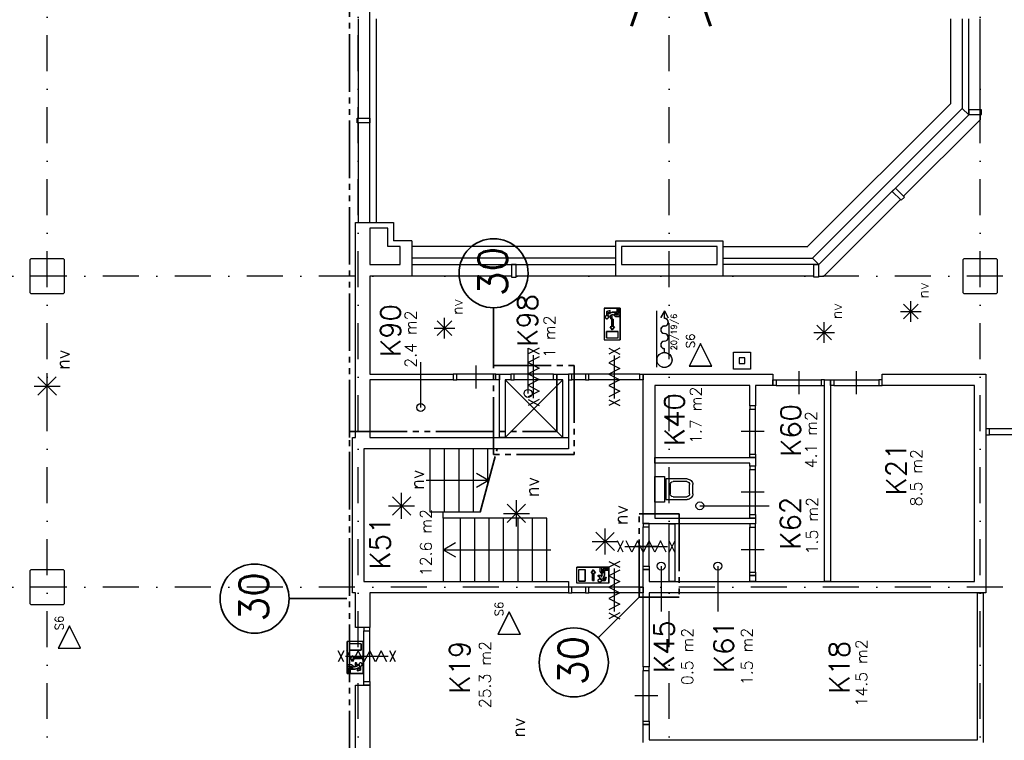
# Model space of a CAD drawing. Extents: x 36324 to 146208, y -146092 to -69372.
# Tile 7 of 10: x 109885 to 126981, y -133461 to -120948. Entities that reach past the tile are written whole.
import ezdxf
from ezdxf.enums import TextEntityAlignment as Align

# ---------------------------------------------------------------- set-up
doc = ezdxf.new("R2010")
doc.units = 0
doc.header["$LTSCALE"] = 100
doc.linetypes.add('B0302', pattern=[12.5, 6.25, -3.125, 0, -3.125])
doc.linetypes.add('B0804', pattern=[15, 10, -1, 1, -1, 1, -1])
for name, color, linetype in [('Bouwkundig', 253, 'CONTINUOUS'), ('Bouwkundig tekst', 252, 'CONTINUOUS'), ('Stramien', 252, 'B0302')]:
    doc.layers.add(name, color=color, linetype=linetype)
doc.layers.add('brandscheiding', color=40, linetype='B0804', lineweight=35)
doc.styles.add('bouwk tekst', font='romans.shx')
doc.styles.get("Standard").update_dxf_attribs({"font": 'romans.shx'})

msp = doc.modelspace()

# ---------------------------------------------------------------- linework, layer by layer
at = {"layer": 'Bouwkundig', "linetype": 'Continuous'}
for p, q in [((116693, -124787), (116377, -124787)), ((120034, -125955, 2600), (120034, -126510, 2600)), ((120034, -125955, 2600), (120312, -125955, 2600)), ((120261, -126029, 2600), (120261, -125964, 2600)), ((120261, -125964, 2600), (120284, -125964, 2600)), ((120284, -125964, 2600), (120284, -126052, 2600)), ((120312, -125955, 2600), (120312, -126510, 2600)), ((125485, -126144), (125229, -125888)), ((125229, -126144), (125483, -125889)), ((125357, -126197), (125357, -125836)), ((117263, -126486), (117263, -126124)), ((120080, -126015, 2600), (120140, -126000, 2600)), ((120080, -126076, 2600), (120080, -126015, 2600)), ((120103, -126033, 2600), (120140, -126024, 2600)), ((120103, -126060, 2600), (120172, -126029, 2600)), ((120103, -126033, 2600), (120103, -126060, 2600)), ((120116, -126108, 2600), (120150, -126108, 2600)), ((120139, -126084, 2600), (120186, -126063, 2600)), ((120139, -126084, 2600), (120173, -126084, 2600)), ((120140, -126024, 2600), (120140, -126000, 2600)), ((120150, -126140, 2600), (120150, -126108, 2600)), ((120173, -126140, 2600), (120150, -126140, 2600)), ((120159, -126149, 2600), (120187, -126149, 2600)), ((120159, -126149, 2600), (120159, -126279, 2600)), ((120172, -126029, 2600), (120261, -126029, 2600)), ((120173, -126140, 2600), (120173, -126084, 2600)), ((120186, -126063, 2600), (120238, -126103, 2600)), ((120187, -126149, 2600), (120187, -126279, 2600)), ((120210, -126052, 2600), (120246, -126080, 2600)), ((120284, -126052, 2600), (120210, -126052, 2600)), ((120238, -126103, 2600), (120307, -126103, 2600)), ((120307, -126080, 2600), (120246, -126080, 2600)), ((120307, -126103, 2600), (120307, -126080, 2600)), ((120947, -126984), (120947, -126006)), ((120949, -126984), (120949, -126006)), ((121080, -126003), (121014, -126125)), ((121080, -126006), (121016, -126126)), ((121080, -126003), (121147, -126125)), ((121080, -126006), (121145, -126126)), ((121080, -126136), (121080, -126008)), ((121081, -126136), (121081, -126008)), ((125176, -126017), (125536, -126017)), ((117082, -126305), (117442, -126305)), ((117390, -126432), (117135, -126176)), ((117135, -126432), (117389, -126177)), ((120173, -126334, 2600), (120136, -126279, 2600)), ((120136, -126279, 2600), (120159, -126279, 2600)), ((120210, -126279, 2600), (120173, -126334, 2600)), ((120187, -126279, 2600), (120210, -126279, 2600)), ((123981, -126506), (123725, -126250)), ((123725, -126506), (123979, -126251)), ((123853, -126559), (123853, -126198)), ((120071, -126473, 2600), (120071, -126362, 2600)), ((120071, -126362, 2600), (120275, -126362, 2600)), ((120071, -126473, 2600), (120275, -126473, 2600)), ((120275, -126473, 2600), (120275, -126362, 2600)), ((123672, -126379), (124032, -126379)), ((118712, -127438), (118712, -126653)), ((120034, -126510, 2600), (120312, -126510, 2600)), ((121080, -126726), (121080, -126660)), ((121081, -126726), (121081, -126660)), ((116848, -127682), (116848, -126896)), ((110522, -127469), (110202, -127149)), ((110202, -127469), (110520, -127151)), ((110362, -127536), (110362, -127084)), ((110136, -127310), (110586, -127310)), ((116676, -129551), (116356, -129231)), ((116356, -129551), (116674, -129233)), ((116516, -129618), (116516, -129166)), ((116290, -129392), (116740, -129392)), ((118670, -129679), (118350, -129359)), ((118350, -129679), (118668, -129361)), ((118510, -129746), (118510, -129294)), ((121694, -129390), (122899, -129390)), ((118284, -129520), (118734, -129520)), ((120210, -130168), (119890, -129848)), ((119890, -130168), (120208, -129850)), ((120050, -130235), (120050, -129783)), ((119824, -130009), (120274, -130009)), ((121023, -130436), (121023, -131222)), ((122007, -130436), (122007, -131222)), ((119558, -130734, 2600), (119558, -130456, 2600)), ((120113, -130456, 2600), (119558, -130456, 2600)), ((119595, -130697, 2600), (119595, -130493, 2600)), ((119595, -130493, 2600), (119706, -130493, 2600)), ((119706, -130697, 2600), (119706, -130493, 2600)), ((119807, -130555, 2600), (119844, -130500, 2600)), ((119830, -130555, 2600), (119807, -130555, 2600)), ((119830, -130685, 2600), (119830, -130555, 2600)), ((119844, -130500, 2600), (119881, -130555, 2600)), ((119858, -130685, 2600), (119858, -130555, 2600)), ((119881, -130555, 2600), (119858, -130555, 2600)), ((119928, -130595, 2600), (119984, -130595, 2600)), ((119928, -130595, 2600), (119928, -130618, 2600)), ((119965, -130530, 2600), (119965, -130461, 2600)), ((119965, -130461, 2600), (119988, -130461, 2600)), ((120005, -130582, 2600), (119965, -130530, 2600)), ((119984, -130629, 2600), (120005, -130581, 2600)), ((119984, -130629, 2600), (119984, -130595, 2600)), ((119988, -130461, 2600), (119988, -130522, 2600)), ((120016, -130558, 2600), (119988, -130522, 2600)), ((120008, -130664, 2600), (120039, -130596, 2600)), ((120016, -130484, 2600), (120016, -130558, 2600)), ((120104, -130484, 2600), (120016, -130484, 2600)), ((120039, -130507, 2600), (120104, -130507, 2600)), ((120039, -130596, 2600), (120039, -130507, 2600)), ((120104, -130507, 2600), (120104, -130484, 2600)), ((120113, -130734, 2600), (120113, -130456, 2600)), ((120113, -130734, 2600), (119558, -130734, 2600)), ((119595, -130697, 2600), (119706, -130697, 2600)), ((119928, -130618, 2600), (119960, -130618, 2600)), ((119960, -130652, 2600), (119960, -130618, 2600)), ((119992, -130687, 2600), (120053, -130687, 2600)), ((120035, -130664, 2600), (120008, -130664, 2600)), ((120035, -130664, 2600), (120044, -130627, 2600)), ((120044, -130627, 2600), (120068, -130627, 2600)), ((120053, -130687, 2600), (120068, -130627, 2600)), ((115573, -132301, 2600), (115573, -131746, 2600)), ((115850, -131746, 2600), (115573, -131746, 2600)), ((115813, -131783, 2600), (115610, -131783, 2600)), ((115610, -131783, 2600), (115610, -131894, 2600)), ((115813, -131783, 2600), (115813, -131894, 2600)), ((115850, -132301, 2600), (115850, -131746, 2600)), ((115813, -131894, 2600), (115610, -131894, 2600)), ((115671, -131995, 2600), (115616, -132032, 2600)), ((115616, -132032, 2600), (115671, -132069, 2600)), ((115671, -132018, 2600), (115671, -131995, 2600)), ((115801, -132018, 2600), (115671, -132018, 2600)), ((115671, -132069, 2600), (115671, -132046, 2600)), ((115801, -132046, 2600), (115671, -132046, 2600)), ((115711, -132116, 2600), (115734, -132116, 2600)), ((115711, -132116, 2600), (115711, -132172, 2600)), ((115734, -132116, 2600), (115734, -132149, 2600)), ((115768, -132149, 2600), (115734, -132149, 2600)), ((115850, -132301, 2600), (115573, -132301, 2600)), ((115647, -132153, 2600), (115577, -132153, 2600)), ((115577, -132153, 2600), (115577, -132177, 2600)), ((115577, -132177, 2600), (115639, -132177, 2600)), ((115600, -132204, 2600), (115674, -132204, 2600)), ((115600, -132292, 2600), (115600, -132204, 2600)), ((115623, -132292, 2600), (115600, -132292, 2600)), ((115712, -132227, 2600), (115623, -132227, 2600)), ((115623, -132227, 2600), (115623, -132292, 2600)), ((115674, -132204, 2600), (115639, -132177, 2600)), ((115698, -132193, 2600), (115647, -132153, 2600)), ((115745, -132172, 2600), (115698, -132193, 2600)), ((115745, -132172, 2600), (115711, -132172, 2600)), ((115781, -132196, 2600), (115712, -132227, 2600)), ((115781, -132223, 2600), (115744, -132232, 2600)), ((115744, -132232, 2600), (115744, -132256, 2600)), ((115804, -132241, 2600), (115744, -132256, 2600)), ((115781, -132223, 2600), (115781, -132196, 2600)), ((115804, -132180, 2600), (115804, -132241, 2600))]:
    msp.add_line(p, q, dxfattribs=at)
for points in [[(115963, -124471), (115963, -120001)], [(115763, -120931), (115763, -122661)], [(116077, -120931), (116077, -124472)], [(126049, -120931), (126049, -122410)], [(126249, -120933), (126249, -122488)], [(126363, -122602), (126363, -120933)], [(126563, -122513), (126563, -120933)], [(123572, -124882), (126044, -122410)], [(126249, -122488), (126363, -122602)], [(115763, -122741), (115763, -124471)], [(125233, -124015), (126559, -122689)], [(126562, -122593), (126562, -122685)], [(125176, -124071), (123847, -125401)], [(115713, -128201), (115713, -124471)], [(115713, -124471), (115963, -124471)], [(115963, -124471), (116377, -124471)], [(115963, -124571), (115963, -125201)], [(116277, -124571), (115963, -124571)], [(116277, -124887), (116277, -124571)], [(116377, -124471), (116377, -124787)], [(116693, -124787), (116693, -124887)], [(120233, -125401), (120233, -124787)], [(120233, -124787), (122095, -124787)], [(122095, -124787), (122095, -125202)], [(116493, -124887), (116277, -124887)], [(116493, -125201), (116493, -124887)], [(120233, -124887), (116693, -124887), (116693, -124887)], [(116693, -124887), (116693, -125401)], [(121995, -124887), (120333, -124887)], [(120333, -124887), (120333, -125201)], [(121995, -125201), (121995, -124887)], [(122095, -124887), (123572, -124887)], [(120233, -125087), (116693, -125087)], [(122095, -125087), (123649, -125087)], [(123649, -125087), (123763, -125201)], [(115963, -125201), (116493, -125201)], [(116695, -125201), (120233, -125201)], [(120333, -125201), (121995, -125201)], [(123763, -125201), (122095, -125201)], [(122095, -125201), (122095, -125401)], [(115963, -125401), (115963, -127102)], [(116693, -125401), (115963, -125401)], [(118423, -125401), (116693, -125401)], [(120233, -125401), (118503, -125401)], [(122095, -125401), (120233, -125401)], [(123675, -125401), (122095, -125401)], [(123755, -125401), (123847, -125401)], [(118711, -126651), (118905, -126751)], [(118905, -126651), (118711, -126751)], [(120307, -126654), (120114, -126754)], [(120114, -126654), (120307, -126754)], [(118905, -126802), (118711, -126901), (118905, -127000), (118711, -127099), (118905, -127198), (118711, -127297), (118905, -127396), (118711, -127495)], [(118808, -127521), (118808, -126776)], [(120307, -126805), (120114, -126904), (120307, -127003), (120114, -127102), (120307, -127201), (120114, -127300), (120307, -127399), (120114, -127498)], [(120210, -127524), (120210, -126779)], [(122576, -127019), (122276, -127019), (122276, -126719), (122576, -126719), (122576, -127019)], [(117813, -127351), (117813, -127151), (117813, -126951)], [(120210, -127351), (120210, -127151), (120210, -126951)], [(115963, -127102), (117413, -127102)], [(118153, -127101), (117473, -127102)], [(118213, -127101), (118413, -127101)], [(118213, -128201), (118213, -127101)], [(118213, -127101), (118213, -127201)], [(118413, -127101), (118413, -127201)], [(119153, -127101), (118473, -127102)], [(119213, -127101), (119413, -127101)], [(119213, -127201), (119213, -127101)], [(119413, -127101), (119413, -128201)], [(119708, -127102), (119473, -127102)], [(120653, -127102), (119768, -127102)], [(120713, -127101), (122961, -127101)], [(120713, -129701), (120713, -127101)], [(122961, -127101), (122961, -127301)], [(123411, -127051), (123411, -127251), (123411, -127451)], [(124411, -127051), (124411, -127251), (124411, -127451)], [(124861, -127101), (126661, -127101)], [(124861, -127301), (124861, -127101)], [(126661, -127101), (126661, -130901)], [(117413, -127202), (115963, -127202)], [(115963, -127202), (115963, -128201)], [(118153, -127201), (117473, -127201)], [(118313, -128201), (119313, -127201)], [(118413, -127201), (118313, -127201)], [(118313, -127201), (118313, -128201)], [(118313, -127204), (119313, -128201)], [(119153, -127201), (118473, -127201)], [(119313, -127201), (119213, -127201)], [(119313, -128201), (119313, -127201)], [(119708, -127201), (119473, -127201)], [(120653, -127201), (119768, -127201)], [(122561, -127301), (120913, -127301)], [(120913, -127301), (120913, -129601)], [(122561, -127651), (122561, -127301)], [(122961, -127301), (122661, -127301)], [(122661, -127301), (122661, -127651)], [(123021, -127201), (123801, -127201)], [(123021, -127301), (123801, -127301)], [(123861, -127201), (123961, -127201)], [(123861, -130701), (123861, -127201)], [(123961, -127201), (123961, -130701)], [(124021, -127201), (124801, -127201)], [(124021, -127301), (124801, -127301)], [(126461, -127301), (124861, -127301)], [(126461, -130701), (126461, -127301)], [(118711, -127546), (118905, -127646)], [(118905, -127546), (118711, -127646)], [(120307, -127549), (120114, -127649)], [(120114, -127549), (120307, -127649)], [(122661, -127651), (122561, -127651)], [(122561, -128491), (122561, -127711)], [(122661, -128491), (122661, -127711)], [(115663, -128201), (115713, -128201)], [(115663, -130901), (115663, -128201)], [(115963, -128201), (119413, -128201)], [(118313, -128201), (118213, -128201)], [(119413, -128201), (119413, -128401)], [(122811, -128101), (122611, -128101), (122411, -128101)], [(127467, -128055), (126721, -128055)], [(127467, -128154), (126721, -128154)], [(119413, -128401), (115863, -128401)], [(115863, -128401), (115863, -130701)], [(117013, -129501), (117013, -128402)], [(117263, -129501), (117263, -128401)], [(117513, -129501), (117513, -128401)], [(117763, -129501), (117763, -128401)], [(118013, -129003), (118013, -128401)], [(120913, -128651), (120913, -128551)], [(120913, -128551), (122561, -128551)], [(122561, -128551), (122661, -128551)], [(122661, -128551), (122661, -128701)], [(122561, -128651), (120913, -128651)], [(122561, -128701), (122561, -128651)], [(122661, -128701), (122561, -128701)], [(118027, -128951), (117814, -128829)], [(122561, -129541), (122561, -128761)], [(122661, -129541), (122661, -128761)], [(118026, -128951), (116943, -128951)], [(118027, -128951), (117814, -129074)], [(121103, -128922), (121103, -129280), (121473, -129280)], [(121473, -128922), (121103, -128922)], [(121180, -129019), (121180, -129183)], [(121466, -128969), (121230, -128969)], [(121516, -129183), (121516, -129019)], [(121573, -129180), (121573, -129022)], [(120926, -129101), (120906, -129101)], [(121230, -129233), (121466, -129233)], [(122811, -129151), (122611, -129151), (122411, -129151)], [(117879, -129501), (117013, -129501)], [(117238, -129601), (117238, -129501)], [(117538, -130701), (117538, -129601)], [(117788, -130701), (117788, -129601)], [(118038, -130701), (118038, -129601)], [(118288, -130701), (118288, -129601)], [(118538, -130701), (118538, -129601)], [(118788, -130701), (118788, -129601)], [(120913, -129701), (120713, -129701)], [(120713, -130436), (120713, -129756)], [(120813, -130436), (120813, -129756)], [(120913, -129601), (122561, -129601)], [(122661, -129701), (120913, -129701)], [(121163, -130701), (121163, -129701)], [(121163, -129701), (121263, -129701)], [(121263, -129701), (121263, -130701)], [(122561, -129601), (122561, -129601)], [(122561, -129601), (122661, -129601)], [(122661, -129601), (122661, -129701)], [(122561, -130541), (122561, -129761)], [(122661, -130541), (122661, -129761)], [(117238, -130151), (117451, -130029)], [(120365, -129999), (120265, -130193)], [(120365, -130193), (120265, -129999)], [(120390, -130096), (121135, -130096)], [(121109, -130193), (121010, -129999), (120911, -130193), (120812, -129999), (120713, -130193), (120614, -129999), (120515, -130193), (120416, -129999)], [(120963, -130096), (120763, -130096), (120563, -130096)], [(121260, -129999), (121160, -130193)], [(121260, -130193), (121160, -129999)], [(117238, -130151), (119108, -130151)], [(117238, -130151), (117451, -130274)], [(122811, -130151), (122611, -130151), (122411, -130151)], [(120307, -130354), (120114, -130454)], [(120114, -130354), (120307, -130454)], [(120307, -130505), (120114, -130604), (120307, -130703), (120114, -130802), (120307, -130901), (120114, -131000), (120307, -131099), (120114, -131198)], [(120210, -131224), (120210, -130479)], [(120713, -130701), (120713, -130496)], [(120713, -130496), (120813, -130496)], [(120813, -130496), (120813, -130701)], [(122561, -130701), (122561, -130601)], [(122561, -130601), (122661, -130601)], [(122661, -130601), (122661, -130701)], [(115863, -130701), (119413, -130701)], [(119413, -130701), (119413, -130901)], [(120210, -131051), (120210, -130851), (120210, -130651)], [(120713, -130901), (120713, -130701)], [(120813, -130701), (126461, -130701)], [(121263, -130701), (121163, -130701)], [(122661, -130701), (122561, -130701)], [(123961, -130701), (123861, -130701)], [(115713, -130901), (115663, -130901)], [(115713, -131501), (115713, -130901)], [(119413, -130901), (115963, -130901)], [(115963, -130901), (115963, -131501)], [(119708, -130802), (119473, -130802)], [(119708, -130901), (119473, -130901)], [(120653, -130802), (119768, -130802)], [(120653, -130901), (119768, -130901)], [(120713, -132188), (120713, -130901)], [(120813, -130901), (120813, -132188)], [(126661, -130901), (120813, -130901)], [(126513, -133451), (126513, -130901)], [(126513, -130901), (126613, -130901)], [(126613, -130901), (126613, -133501)], [(120307, -131249), (120114, -131349)], [(120114, -131249), (120307, -131349)], [(115963, -131501), (115713, -131501)], [(115863, -132441), (115863, -131561)], [(115963, -132441), (115963, -131561)], [(115515, -132098), (115415, -131905)], [(115515, -131905), (115415, -132098)], [(116259, -132098), (116160, -131905), (116061, -132098), (115962, -131905), (115863, -132098), (115764, -131905), (115665, -132098), (115566, -131905)], [(116410, -132098), (116310, -131905)], [(116410, -131905), (116310, -132098)], [(115540, -132001), (116285, -132001)], [(115713, -132001), (115913, -132001), (116113, -132001)], [(120813, -132188), (120713, -132188)], [(120713, -133128), (120713, -132247)], [(120813, -133128), (120813, -132247)], [(115713, -132501), (115963, -132501)], [(115713, -136151), (115713, -132501)], [(115963, -132501), (115963, -136151)], [(120963, -132688), (120763, -132688), (120563, -132688)], [(120713, -133188), (120813, -133188)], [(120713, -133501), (120713, -133188)], [(120813, -133188), (120813, -133451)], [(120813, -133451), (126513, -133451)]]:
    msp.add_lwpolyline(points, dxfattribs=at)
for points in [[(123763, -125201), (126363, -122601), (126249, -122488), (123649, -125088)], [(126583, -122593), (126583, -122513), (126363, -122513), (126363, -122593)], [(115963, -122661), (115963, -122741), (115743, -122741), (115743, -122661)], [(125091, -123873), (125035, -123930), (125190, -124085), (125247, -124029)], [(110663, -125686), (110663, -125116), (110648, -125101), (110078, -125101), (110063, -125116), (110063, -125686), (110078, -125701), (110648, -125701)], [(126863, -125686), (126863, -125116), (126848, -125101), (126278, -125101), (126263, -125116), (126263, -125686), (126278, -125701), (126848, -125701)], [(118503, -125201), (118423, -125201), (118423, -125421), (118503, -125421)], [(123755, -125421), (123675, -125421), (123675, -125201), (123755, -125201)], [(121707, -126962), (121902, -126962), (121707, -126571), (121511, -126962)], [(121707, -126959), (121898, -126959), (121707, -126577), (121515, -126959)], [(122476, -126919), (122476, -126819), (122376, -126819), (122376, -126919)], [(117413, -127201), (117473, -127201), (117473, -127102), (117413, -127102)], [(118213, -127201), (118153, -127201), (118153, -127101), (118213, -127101)], [(118413, -127201), (118473, -127201), (118473, -127102), (118413, -127102)], [(119213, -127201), (119153, -127201), (119153, -127101), (119213, -127101)], [(119413, -127201), (119473, -127201), (119473, -127102), (119413, -127102)], [(119708, -127201), (119768, -127201), (119768, -127102), (119708, -127102)], [(120713, -127201), (120653, -127201), (120653, -127102), (120713, -127102)], [(122961, -127201), (123021, -127201), (123021, -127301), (122961, -127301)], [(123861, -127201), (123801, -127201), (123801, -127301), (123861, -127301)], [(123961, -127201), (124021, -127201), (124021, -127301), (123961, -127301)], [(124861, -127201), (124801, -127201), (124801, -127301), (124861, -127301)], [(122561, -127651), (122561, -127711), (122661, -127711), (122661, -127651)], [(126661, -128154), (126721, -128154), (126721, -128055), (126661, -128055)], [(122561, -128551), (122561, -128491), (122661, -128491), (122661, -128551)], [(122561, -128701), (122561, -128761), (122661, -128761), (122661, -128701)], [(121078, -128883), (121078, -129327), (120913, -129327), (120913, -128883)], [(122561, -129601), (122561, -129541), (122661, -129541), (122661, -129601)], [(119038, -130701), (119038, -129601), (117238, -129601), (117238, -130701)], [(120713, -129696), (120713, -129756), (120813, -129756), (120813, -129696)], [(122561, -129701), (122561, -129761), (122661, -129761), (122661, -129701)], [(120713, -130496), (120713, -130436), (120813, -130436), (120813, -130496)], [(110663, -131086), (110663, -130516), (110648, -130501), (110078, -130501), (110063, -130516), (110063, -131086), (110078, -131101), (110648, -131101)], [(122561, -130601), (122561, -130541), (122661, -130541), (122661, -130601)], [(119413, -130901), (119473, -130901), (119473, -130802), (119413, -130802)], [(119708, -130901), (119768, -130901), (119768, -130802), (119708, -130802)], [(120713, -130901), (120653, -130901), (120653, -130802), (120713, -130802)], [(118383, -131619), (118578, -131619), (118383, -131228), (118187, -131619)], [(118383, -131616), (118574, -131616), (118383, -131234), (118191, -131616)], [(110748, -131862), (110943, -131862), (110748, -131471), (110553, -131862)], [(110748, -131859), (110939, -131859), (110748, -131477), (110557, -131859)], [(115863, -131501), (115863, -131561), (115963, -131561), (115963, -131501)], [(120713, -132188), (120713, -132247), (120813, -132247), (120813, -132188)], [(115863, -132501), (115863, -132441), (115963, -132441), (115963, -132501)], [(120713, -133188), (120713, -133128), (120813, -133128), (120813, -133188)]]:
    msp.add_lwpolyline(points, close=True, dxfattribs=at)
at = {"layer": 'Bouwkundig', "linetype": 'Continuous', "elevation": 2600}
for points in [[(120312, -125955), (120034, -125955), (120034, -126510), (120312, -126510), (120312, -125955)], [(120284, -125964), (120261, -125964), (120261, -126029), (120172, -126029), (120103, -126060), (120103, -126033), (120140, -126024), (120140, -126000), (120080, -126015), (120080, -126076), (120086, -126077), (120089, -126077), (120091, -126078), (120094, -126079), (120097, -126080), (120100, -126082), (120102, -126083), (120104, -126085), (120106, -126087), (120109, -126090), (120111, -126093), (120112, -126096), (120114, -126099), (120115, -126103), (120116, -126106), (120117, -126108), (120150, -126108), (120150, -126140), (120173, -126140), (120173, -126084), (120139, -126084), (120186, -126063), (120238, -126103), (120307, -126103), (120307, -126080), (120246, -126080), (120210, -126052), (120284, -126052), (120284, -125964)], [(120061, -126132), (120062, -126133), (120063, -126134), (120064, -126134), (120065, -126135), (120066, -126136), (120067, -126137), (120069, -126137), (120070, -126138), (120071, -126138), (120072, -126139), (120074, -126139), (120075, -126139), (120076, -126140), (120078, -126140), (120079, -126140), (120080, -126140), (120082, -126140), (120083, -126140), (120084, -126140), (120086, -126139), (120087, -126139), (120088, -126139), (120090, -126138), (120091, -126138), (120092, -126137), (120093, -126137), (120095, -126136), (120096, -126135), (120097, -126134), (120098, -126134), (120099, -126133), (120100, -126132), (120101, -126131), (120102, -126130), (120103, -126129), (120103, -126128), (120104, -126126), (120105, -126125), (120105, -126124), (120106, -126123), (120106, -126122), (120107, -126120), (120107, -126119), (120108, -126118), (120108, -126116), (120108, -126115), (120108, -126114), (120108, -126112), (120108, -126111), (120108, -126109), (120108, -126108), (120108, -126107), (120107, -126105), (120107, -126104), (120106, -126103), (120106, -126102), (120105, -126100), (120105, -126099), (120104, -126098), (120103, -126097), (120103, -126096), (120102, -126095), (120101, -126094), (120100, -126093), (120099, -126092), (120098, -126091), (120097, -126090), (120096, -126089), (120095, -126088), (120093, -126088), (120092, -126087), (120091, -126087), (120090, -126086), (120088, -126086), (120087, -126085), (120086, -126085), (120084, -126085), (120083, -126085), (120082, -126084), (120080, -126084), (120079, -126084), (120078, -126085), (120076, -126085), (120075, -126085), (120074, -126085), (120072, -126086), (120071, -126086), (120070, -126087), (120069, -126087), (120067, -126088), (120066, -126088), (120065, -126089), (120064, -126090), (120063, -126091), (120062, -126092), (120061, -126093), (120060, -126094), (120059, -126095), (120058, -126096), (120057, -126097), (120057, -126098), (120056, -126099), (120055, -126100), (120055, -126102), (120054, -126103), (120054, -126104), (120053, -126105), (120053, -126107), (120053, -126108), (120053, -126109), (120053, -126111), (120053, -126112), (120053, -126114), (120053, -126115), (120053, -126116), (120053, -126118), (120053, -126119), (120054, -126120), (120054, -126122), (120055, -126123), (120055, -126124), (120056, -126125), (120057, -126126), (120057, -126128), (120058, -126129), (120059, -126130), (120060, -126131), (120061, -126132)], [(120076, -126085), (120072, -126086), (120067, -126088), (120063, -126091), (120060, -126093), (120057, -126097), (120055, -126101), (120053, -126107), (120053, -126114), (120054, -126120), (120055, -126124), (120056, -126126), (120058, -126129), (120060, -126131), (120063, -126134), (120067, -126136), (120071, -126138), (120077, -126140), (120081, -126140), (120085, -126140), (120090, -126138), (120094, -126136), (120098, -126133), (120102, -126129), (120104, -126126), (120106, -126122), (120108, -126117), (120108, -126111), (120107, -126105), (120106, -126100), (120104, -126097), (120101, -126094), (120098, -126091), (120094, -126088), (120091, -126086), (120086, -126085), (120084, -126085), (120079, -126084), (120076, -126085)], [(120080, -126076), (120081, -126076), (120081, -126076), (120082, -126076), (120082, -126076), (120082, -126076), (120083, -126076), (120083, -126076), (120084, -126076), (120084, -126076), (120084, -126076), (120085, -126076), (120085, -126076), (120086, -126076), (120086, -126077), (120086, -126077), (120087, -126077), (120087, -126077), (120088, -126077), (120088, -126077), (120088, -126077), (120089, -126077), (120089, -126077), (120090, -126077), (120090, -126077), (120090, -126077), (120091, -126078), (120091, -126078), (120092, -126078), (120092, -126078), (120092, -126078), (120093, -126078), (120093, -126078), (120093, -126079), (120094, -126079), (120094, -126079), (120095, -126079), (120095, -126079), (120095, -126079), (120096, -126079), (120096, -126080), (120096, -126080), (120097, -126080), (120097, -126080), (120098, -126080), (120098, -126081), (120098, -126081), (120099, -126081), (120099, -126081), (120099, -126081), (120100, -126082), (120100, -126082), (120100, -126082), (120101, -126082), (120101, -126083), (120101, -126083), (120102, -126083), (120102, -126083), (120102, -126084), (120103, -126084), (120103, -126084), (120103, -126084), (120104, -126085), (120104, -126085), (120104, -126085), (120105, -126085), (120105, -126086), (120105, -126086), (120105, -126086), (120106, -126086), (120106, -126087), (120106, -126087), (120107, -126087), (120107, -126088), (120107, -126088), (120107, -126088), (120108, -126089), (120108, -126089), (120108, -126089), (120108, -126089), (120109, -126090), (120109, -126090), (120109, -126090), (120109, -126091), (120110, -126091), (120110, -126091), (120110, -126092), (120110, -126092), (120111, -126092), (120111, -126093), (120111, -126093), (120111, -126093), (120111, -126094), (120112, -126094), (120112, -126095), (120112, -126095), (120112, -126095), (120112, -126096), (120113, -126096), (120113, -126096), (120113, -126097), (120113, -126097), (120113, -126097), (120113, -126098), (120114, -126098), (120114, -126099), (120114, -126099), (120114, -126099), (120114, -126100), (120114, -126100), (120115, -126100), (120115, -126101), (120115, -126101), (120115, -126102), (120115, -126102), (120115, -126102), (120115, -126103), (120115, -126103), (120115, -126104), (120116, -126104), (120116, -126104), (120116, -126105), (120116, -126105), (120116, -126106), (120116, -126106), (120116, -126106), (120116, -126107), (120116, -126107), (120116, -126108)], [(120187, -126149), (120159, -126149), (120159, -126279), (120136, -126279), (120173, -126334), (120210, -126279), (120187, -126279), (120187, -126149)], [(120275, -126362), (120071, -126362), (120071, -126473), (120275, -126473), (120275, -126362)], [(120113, -130456), (120113, -130734), (119558, -130734), (119558, -130456), (120113, -130456)], [(119706, -130493), (119706, -130697), (119595, -130697), (119595, -130493), (119706, -130493)], [(119830, -130685), (119858, -130685), (119858, -130555), (119881, -130555), (119844, -130500), (119807, -130555), (119830, -130555), (119830, -130685)], [(120104, -130484), (120104, -130507), (120039, -130507), (120039, -130596), (120008, -130664), (120035, -130664), (120044, -130627), (120068, -130627), (120053, -130687), (119992, -130687), (119991, -130682), (119991, -130679), (119990, -130677), (119989, -130674), (119988, -130670), (119986, -130668), (119985, -130666), (119983, -130663), (119981, -130661), (119978, -130659), (119975, -130657), (119972, -130655), (119969, -130654), (119965, -130653), (119962, -130652), (119960, -130651), (119960, -130618), (119928, -130618), (119928, -130595), (119984, -130595), (119984, -130629), (120005, -130581), (119965, -130530), (119965, -130461), (119988, -130461), (119988, -130522), (120016, -130558), (120016, -130484), (120104, -130484)], [(119983, -130691), (119982, -130696), (119980, -130701), (119977, -130705), (119975, -130708), (119971, -130711), (119967, -130713), (119961, -130715), (119954, -130715), (119948, -130714), (119944, -130712), (119942, -130711), (119939, -130710), (119937, -130708), (119934, -130704), (119932, -130701), (119930, -130696), (119928, -130691), (119928, -130687), (119928, -130683), (119930, -130677), (119932, -130674), (119935, -130670), (119939, -130665), (119942, -130663), (119946, -130661), (119950, -130660), (119957, -130660), (119963, -130661), (119968, -130662), (119971, -130664), (119974, -130666), (119977, -130670), (119980, -130674), (119982, -130677), (119983, -130681), (119983, -130684), (119984, -130689), (119983, -130691)], [(119936, -130707), (119935, -130706), (119934, -130705), (119934, -130704), (119933, -130703), (119932, -130702), (119931, -130700), (119931, -130699), (119930, -130698), (119930, -130697), (119929, -130695), (119929, -130694), (119929, -130693), (119928, -130691), (119928, -130690), (119928, -130689), (119928, -130687), (119928, -130686), (119928, -130685), (119928, -130683), (119929, -130682), (119929, -130681), (119929, -130679), (119930, -130678), (119930, -130677), (119931, -130676), (119931, -130674), (119932, -130673), (119933, -130672), (119934, -130671), (119934, -130670), (119935, -130669), (119936, -130668), (119937, -130667), (119938, -130666), (119939, -130665), (119940, -130664), (119942, -130664), (119943, -130663), (119944, -130662), (119945, -130662), (119946, -130661), (119948, -130661), (119949, -130660), (119950, -130660), (119952, -130660), (119953, -130660), (119954, -130660), (119956, -130660), (119957, -130660), (119959, -130660), (119960, -130660), (119961, -130660), (119963, -130660), (119964, -130661), (119965, -130661), (119966, -130662), (119968, -130662), (119969, -130663), (119970, -130664), (119971, -130664), (119972, -130665), (119973, -130666), (119974, -130667), (119975, -130668), (119976, -130669), (119977, -130670), (119978, -130671), (119979, -130672), (119980, -130673), (119980, -130674), (119981, -130676), (119981, -130677), (119982, -130678), (119982, -130679), (119983, -130681), (119983, -130682), (119983, -130683), (119983, -130685), (119984, -130686), (119984, -130687), (119984, -130689), (119983, -130690), (119983, -130691), (119983, -130693), (119983, -130694), (119982, -130695), (119982, -130697), (119981, -130698), (119981, -130699), (119980, -130700), (119980, -130702), (119979, -130703), (119978, -130704), (119977, -130705), (119976, -130706), (119975, -130707), (119974, -130708), (119973, -130709), (119972, -130710), (119971, -130710), (119970, -130711), (119969, -130712), (119968, -130712), (119966, -130713), (119965, -130714), (119964, -130714), (119963, -130714), (119961, -130715), (119960, -130715), (119959, -130715), (119957, -130715), (119956, -130715), (119954, -130715), (119953, -130715), (119952, -130715), (119950, -130715), (119949, -130714), (119948, -130714), (119946, -130714), (119945, -130713), (119944, -130712), (119943, -130712), (119942, -130711), (119940, -130710), (119939, -130710), (119938, -130709), (119937, -130708), (119936, -130707)], [(119992, -130687), (119992, -130687), (119992, -130687), (119992, -130686), (119992, -130686), (119992, -130685), (119992, -130685), (119992, -130685), (119992, -130684), (119992, -130684), (119992, -130683), (119992, -130683), (119992, -130683), (119992, -130682), (119991, -130682), (119991, -130681), (119991, -130681), (119991, -130681), (119991, -130680), (119991, -130680), (119991, -130679), (119991, -130679), (119991, -130679), (119991, -130678), (119991, -130678), (119990, -130677), (119990, -130677), (119990, -130677), (119990, -130676), (119990, -130676), (119990, -130675), (119990, -130675), (119990, -130675), (119989, -130674), (119989, -130674), (119989, -130674), (119989, -130673), (119989, -130673), (119989, -130672), (119988, -130672), (119988, -130672), (119988, -130671), (119988, -130671), (119988, -130671), (119988, -130670), (119987, -130670), (119987, -130670), (119987, -130669), (119987, -130669), (119987, -130668), (119986, -130668), (119986, -130668), (119986, -130667), (119986, -130667), (119985, -130667), (119985, -130666), (119985, -130666), (119985, -130666), (119984, -130665), (119984, -130665), (119984, -130665), (119984, -130664), (119983, -130664), (119983, -130664), (119983, -130664), (119983, -130663), (119982, -130663), (119982, -130663), (119982, -130662), (119982, -130662), (119981, -130662), (119981, -130661), (119981, -130661), (119980, -130661), (119980, -130661), (119980, -130660), (119979, -130660), (119979, -130660), (119979, -130660), (119979, -130659), (119978, -130659), (119978, -130659), (119978, -130659), (119977, -130658), (119977, -130658), (119977, -130658), (119976, -130658), (119976, -130657), (119976, -130657), (119975, -130657), (119975, -130657), (119975, -130657), (119974, -130656), (119974, -130656), (119973, -130656), (119973, -130656), (119973, -130656), (119972, -130655), (119972, -130655), (119972, -130655), (119971, -130655), (119971, -130655), (119971, -130654), (119970, -130654), (119970, -130654), (119969, -130654), (119969, -130654), (119969, -130654), (119968, -130654), (119968, -130653), (119968, -130653), (119967, -130653), (119967, -130653), (119966, -130653), (119966, -130653), (119966, -130653), (119965, -130653), (119965, -130652), (119964, -130652), (119964, -130652), (119964, -130652), (119963, -130652), (119963, -130652), (119962, -130652), (119962, -130652), (119962, -130652), (119961, -130652), (119961, -130652), (119960, -130652)], [(115573, -132301), (115850, -132301), (115850, -131746), (115573, -131746), (115573, -132301)], [(115610, -131894), (115813, -131894), (115813, -131783), (115610, -131783), (115610, -131894)], [(115600, -132292), (115623, -132292), (115623, -132227), (115712, -132227), (115781, -132196), (115781, -132223), (115744, -132232), (115744, -132256), (115804, -132241), (115804, -132180), (115798, -132180), (115795, -132179), (115793, -132179), (115790, -132178), (115787, -132176), (115784, -132174), (115782, -132173), (115780, -132171), (115778, -132169), (115775, -132167), (115773, -132164), (115772, -132161), (115770, -132158), (115769, -132154), (115768, -132151), (115768, -132149), (115734, -132149), (115734, -132116), (115711, -132116), (115711, -132172), (115745, -132172), (115698, -132193), (115647, -132153), (115577, -132153), (115577, -132177), (115639, -132177), (115674, -132204), (115600, -132204), (115600, -132292)], [(115801, -132018), (115801, -132046), (115671, -132046), (115671, -132069), (115616, -132032), (115671, -131995), (115671, -132018), (115801, -132018)], [(115804, -132180), (115803, -132180), (115803, -132180), (115803, -132180), (115802, -132180), (115802, -132180), (115801, -132180), (115801, -132180), (115801, -132180), (115800, -132180), (115800, -132180), (115799, -132180), (115799, -132180), (115799, -132180), (115798, -132180), (115798, -132180), (115797, -132180), (115797, -132180), (115797, -132180), (115796, -132179), (115796, -132179), (115795, -132179), (115795, -132179), (115795, -132179), (115794, -132179), (115794, -132179), (115793, -132179), (115793, -132179), (115793, -132178), (115792, -132178), (115792, -132178), (115791, -132178), (115791, -132178), (115791, -132178), (115790, -132178), (115790, -132178), (115790, -132177), (115789, -132177), (115789, -132177), (115788, -132177), (115788, -132177), (115788, -132176), (115787, -132176), (115787, -132176), (115787, -132176), (115786, -132176), (115786, -132176), (115786, -132175), (115785, -132175), (115785, -132175), (115785, -132175), (115784, -132174), (115784, -132174), (115784, -132174), (115783, -132174), (115783, -132174), (115783, -132173), (115782, -132173), (115782, -132173), (115782, -132173), (115781, -132172), (115781, -132172), (115781, -132172), (115780, -132172), (115780, -132171), (115780, -132171), (115779, -132171), (115779, -132170), (115779, -132170), (115778, -132170), (115778, -132170), (115778, -132169), (115778, -132169), (115777, -132169), (115777, -132168), (115777, -132168), (115777, -132168), (115776, -132168), (115776, -132167), (115776, -132167), (115775, -132167), (115775, -132166), (115775, -132166), (115775, -132166), (115775, -132165), (115774, -132165), (115774, -132165), (115774, -132164), (115774, -132164), (115773, -132164), (115773, -132163), (115773, -132163), (115773, -132163), (115773, -132162), (115772, -132162), (115772, -132161), (115772, -132161), (115772, -132161), (115772, -132160), (115771, -132160), (115771, -132160), (115771, -132159), (115771, -132159), (115771, -132159), (115771, -132158), (115770, -132158), (115770, -132157), (115770, -132157), (115770, -132157), (115770, -132156), (115770, -132156), (115770, -132156), (115769, -132155), (115769, -132155), (115769, -132154), (115769, -132154), (115769, -132154), (115769, -132153), (115769, -132153), (115769, -132152), (115769, -132152), (115768, -132152), (115768, -132151), (115768, -132151), (115768, -132150), (115768, -132150), (115768, -132150), (115768, -132149), (115768, -132149)], [(115823, -132125), (115822, -132124), (115821, -132123), (115820, -132122), (115819, -132121), (115818, -132120), (115817, -132120), (115816, -132119), (115814, -132119), (115813, -132118), (115812, -132118), (115811, -132117), (115809, -132117), (115808, -132117), (115807, -132117), (115805, -132116), (115804, -132116), (115802, -132116), (115801, -132117), (115800, -132117), (115798, -132117), (115797, -132117), (115796, -132118), (115794, -132118), (115793, -132119), (115792, -132119), (115791, -132120), (115790, -132120), (115788, -132121), (115787, -132122), (115786, -132123), (115785, -132124), (115784, -132125), (115783, -132126), (115782, -132127), (115782, -132128), (115781, -132129), (115780, -132130), (115779, -132131), (115779, -132132), (115778, -132134), (115778, -132135), (115777, -132136), (115777, -132137), (115777, -132139), (115776, -132140), (115776, -132141), (115776, -132143), (115776, -132144), (115776, -132146), (115776, -132147), (115776, -132148), (115777, -132150), (115777, -132151), (115777, -132152), (115778, -132154), (115778, -132155), (115779, -132156), (115779, -132157), (115780, -132158), (115781, -132160), (115782, -132161), (115782, -132162), (115783, -132163), (115784, -132164), (115785, -132165), (115786, -132166), (115787, -132166), (115788, -132167), (115790, -132168), (115791, -132169), (115792, -132169), (115793, -132170), (115794, -132170), (115796, -132171), (115797, -132171), (115798, -132171), (115800, -132172), (115801, -132172), (115802, -132172), (115804, -132172), (115805, -132172), (115807, -132172), (115808, -132172), (115809, -132171), (115811, -132171), (115812, -132171), (115813, -132170), (115814, -132170), (115816, -132169), (115817, -132169), (115818, -132168), (115819, -132167), (115820, -132166), (115821, -132166), (115822, -132165), (115823, -132164), (115824, -132163), (115825, -132162), (115826, -132161), (115827, -132160), (115828, -132158), (115828, -132157), (115829, -132156), (115829, -132155), (115830, -132154), (115830, -132152), (115831, -132151), (115831, -132150), (115831, -132148), (115831, -132147), (115832, -132146), (115832, -132144), (115832, -132143), (115831, -132141), (115831, -132140), (115831, -132139), (115831, -132137), (115830, -132136), (115830, -132135), (115829, -132134), (115829, -132132), (115828, -132131), (115828, -132130), (115827, -132129), (115826, -132128), (115825, -132127), (115824, -132126), (115823, -132125)], [(115808, -132172), (115813, -132171), (115818, -132168), (115822, -132165), (115824, -132163), (115827, -132159), (115829, -132155), (115831, -132150), (115832, -132142), (115830, -132136), (115829, -132132), (115828, -132130), (115826, -132127), (115824, -132125), (115821, -132122), (115817, -132120), (115813, -132118), (115807, -132117), (115803, -132116), (115799, -132117), (115794, -132118), (115790, -132120), (115786, -132123), (115782, -132127), (115780, -132130), (115778, -132135), (115777, -132139), (115776, -132146), (115777, -132152), (115779, -132156), (115780, -132159), (115783, -132162), (115786, -132166), (115790, -132168), (115794, -132170), (115798, -132171), (115801, -132172), (115805, -132172), (115808, -132172)]]:
    msp.add_lwpolyline(points, dxfattribs=at)
for points in [[(120080, -126076), (120087, -126077), (120097, -126080), (120102, -126084), (120106, -126087), (120111, -126093), (120114, -126100), (120116, -126105), (120117, -126108), (120150, -126108), (120150, -126140), (120173, -126140), (120173, -126084), (120139, -126084), (120186, -126063), (120238, -126103), (120307, -126103), (120307, -126080), (120246, -126080), (120210, -126052), (120284, -126052), (120284, -125964), (120261, -125964), (120261, -126029), (120172, -126029), (120103, -126060), (120103, -126033), (120140, -126024), (120140, -126000), (120080, -126015)], [(119992, -130687), (119991, -130681), (119988, -130671), (119984, -130665), (119981, -130661), (119975, -130657), (119968, -130654), (119963, -130652), (119960, -130651), (119960, -130618), (119928, -130618), (119928, -130595), (119984, -130595), (119984, -130629), (120005, -130581), (119965, -130530), (119965, -130461), (119988, -130461), (119988, -130522), (120016, -130558), (120016, -130484), (120104, -130484), (120104, -130507), (120039, -130507), (120039, -130596), (120008, -130664), (120035, -130664), (120044, -130627), (120068, -130627), (120053, -130687)], [(115804, -132180), (115797, -132180), (115787, -132176), (115782, -132173), (115778, -132169), (115773, -132163), (115770, -132157), (115769, -132152), (115768, -132149), (115734, -132149), (115734, -132116), (115711, -132116), (115711, -132172), (115745, -132172), (115698, -132193), (115647, -132153), (115577, -132153), (115577, -132177), (115639, -132177), (115674, -132204), (115600, -132204), (115600, -132292), (115623, -132292), (115623, -132227), (115712, -132227), (115781, -132196), (115781, -132223), (115744, -132232), (115744, -132256), (115804, -132241)]]:
    msp.add_lwpolyline(points, close=True, dxfattribs=at)
at = {"layer": 'Bouwkundig', "linetype": 'Continuous'}
for points in [[(121180, -129019, -0.414214), (121230, -128969)], [(121466, -128969, -0.414214), (121516, -129019)], [(121473, -128922, -0.414214), (121573, -129022)], [(121230, -129233, -0.414213), (121180, -129183)], [(121516, -129183, -0.414214), (121466, -129233)], [(121573, -129180, -0.414214), (121473, -129280)]]:
    msp.add_lwpolyline(points, format="xyb", dxfattribs=at)
for centre, radius in [((121080, -126857), 131), ((121080, -126857), 129), ((118712, -127438), 68.8), ((116848, -127682), 68.8), ((121694, -129390), 68.8), ((121023, -130436), 68.8), ((122007, -130436), 68.8)]:
    msp.add_circle(centre, radius, dxfattribs=at)
for centre, radius, start, end in [((121080, -126201), 67.3, 270, 90), ((121080, -126201), 65.6, 270, 90), ((121080, -126332), 65.6, 90, 270), ((121080, -126332), 63.9, 90, 270), ((121080, -126464), 67.3, 270, 90), ((121080, -126464), 65.6, 270, 90), ((121080, -126595), 65.6, 90, 270), ((121080, -126595), 63.9, 90, 270)]:
    msp.add_arc(centre, radius, start, end, dxfattribs=at)
at = {"layer": 'brandscheiding'}
for p, q in [((118113, -126951), (118113, -125951)), ((115563, -131001), (114563, -131001)), ((120638, -130976), (119931, -131683))]:
    msp.add_line(p, q, dxfattribs=at)
for points in [[(115613, -128201), (115613, -109401)], [(115613, -136951), (115613, -128101), (119213, -128101), (119213, -127001)], [(117879, -129501), (118174, -128402)], [(120638, -130976), (120638, -129526), (121338, -129526), (121338, -130976), (120638, -130976)]]:
    msp.add_lwpolyline(points, dxfattribs=at)
msp.add_lwpolyline([(118113, -128501), (118113, -126951), (119513, -126951), (119513, -128501)], close=True, dxfattribs=at)
at = {"layer": 'brandscheiding', "linetype": 'Continuous'}
for centre in [(118113, -125351), (113963, -131001), (119506, -132108)]:
    msp.add_circle(centre, 600, dxfattribs=at)
at = {"layer": 'Stramien'}
for p, q in [((110363, -145592), (110363, -69500)), ((115763, -145592), (115763, -69500)), ((121163, -145592), (121163, -69500)), ((126563, -145592), (126563, -69500)), ((145708, -125401), (36324, -125401)), ((145708, -130801), (36324, -130801))]:
    msp.add_line(p, q, dxfattribs=at)

# ---------------------------------------------------------------- texts
at = {"layer": 'Bouwkundig tekst', "linetype": 'Continuous'}
for height, p in [(185.9, (125572, -125651)), (185.9, (117478, -125939)), (185.9, (124068, -126013)), (232.4, (110632, -126853)), (232.4, (116786, -128935)), (232.4, (118780, -129063)), (232.4, (120320, -129552)), (232.4, (118542, -133240))]:
    msp.add_text('nv', height=height, rotation=90, dxfattribs=at).set_placement(p, align=Align.MIDDLE)
for s, p in [('K98', (118877, -126627)), ('K90', (116499, -126803)), ('K40', (121428, -128349)), ('K60', (123448, -128538)), ('K21', (125278, -129207)), ('K62', (123441, -130149)), ('K51', (116315, -130494)), ('K45', (121247, -132292)), ('K61', (122285, -132292)), ('K19', (117700, -132649)), ('K18', (124292, -132649))]:
    msp.add_text(s, height=350, rotation=90, dxfattribs=at).set_placement(p)
for s, height, p in [('20/19/6', 102, (121243, -126686)), ('S6', 148.7, (121531, -126653)), ('S6', 148.7, (118207, -131310)), ('S6', 148.7, (110572, -131553))]:
    msp.add_text(s, height=height, rotation=90, dxfattribs=at).set_placement(p, align=Align.MIDDLE_LEFT)
at = {"layer": 'Bouwkundig tekst', "linetype": 'Continuous', "char_height": 200, "attachment_point": 1, "rotation": 90, "style": 'bouwk tekst'}
for s, insert, width in [('2.4 m2', (116572, -126992), 1805), ('1 m2', (118984, -126822), 1805), ('1.7 m2', (121524, -128315), 1593), ('4.1 m2', (123524, -128740), 1805), ('8.5 m2', (125353, -129399), 1805), ('1.5 m2', (123542, -130232), 1805), ('12.6 m2', (116838, -130611), 1805), ('0.5 m2', (121377, -132503), 1805), ('1.5 m2', (122410, -132503), 1805), ('25.3 m2', (117864, -132903), 1805), ('14.5 m2', (124400, -132874), 1805)]:
    msp.add_mtext(s, dxfattribs=dict(at, insert=insert, width=width))
at = {"layer": 'brandscheiding', "linetype": 'Continuous'}
for p in [(118349, -125749), (114199, -131399), (119743, -132505)]:
    msp.add_text('30', height=500, rotation=90, dxfattribs=at).set_placement(p)
at = {"layer": 'Stramien', "insert": (120421, -119059), "char_height": 2000, "width": 1683.04, "attachment_point": 1, "style": 'bouwk tekst'}
msp.add_mtext('A', dxfattribs=at)

doc.saveas('drawing.dxf')
